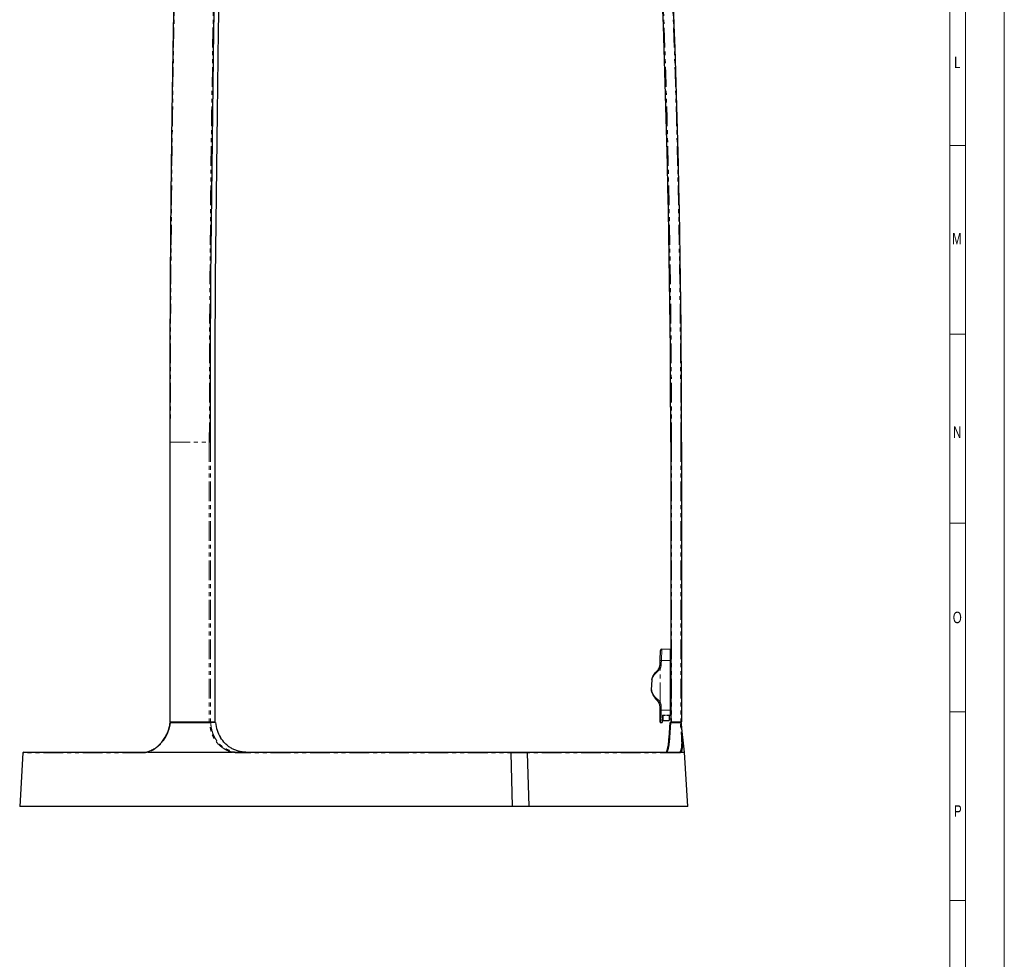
# Model space of a CAD drawing. Header units: millimetres. Extents: x 0 to 841, y 0 to 1189.
# Tile 6 of 19: x 524 to 841, y 302 to 605. Entities that reach past the tile are written whole.
import ezdxf

# ---------------------------------------------------------------- set-up
doc = ezdxf.new("R2010")
doc.units = ezdxf.units.MM
doc.linetypes.add('SLD-Combinazione-di-due-tratteggi', pattern=[12.7, 6.35, -1.27, 1.27, -1.27, 1.27, -1.27])
doc.linetypes.add('SLD-Solido', pattern=[0])
doc.styles.add('SLDTEXTSTYLE2', font='ARIALN.TTF', dxfattribs={"width": 0.87})

msp = doc.modelspace()

# ---------------------------------------------------------------- linework, layer by layer
at = {"color": 7, "linetype": 'SLD-Solido', "lineweight": 18}
for p, q in [((841, 0), (841, 1189)), ((828.5, 12.5), (828.5, 1176.5)), ((823.5, 17.5), (823.5, 1171.5)), ((823.5, 564.13), (828.5, 564.13)), ((823.5, 503.39), (828.5, 503.39)), ((823.5, 442.66), (828.5, 442.66)), ((823.5, 381.92), (828.5, 381.92)), ((823.5, 321.18), (828.5, 321.18))]:
    msp.add_line(p, q, dxfattribs=at)
at = {"color": 7, "linetype": 'SLD-Solido', "lineweight": 25}
for p, q in [((572.49, 468.72), (572.49, 378.72)), ((587.01, 468.72), (587.05, 468.72)), ((587.05, 378.72), (587.05, 468.72)), ((733.66, 468.72), (733.66, 378.72)), ((737.16, 468.72), (737.16, 378.72)), ((730.27, 398.5), (730.38, 401.68)), ((733.61, 402), (730.76, 402.05)), ((733.61, 400.96), (733.61, 402)), ((733.66, 400.97), (733.61, 400.97)), ((729.86, 395.92), (729.92, 396.09)), ((730.23, 397.43), (730.27, 398.5)), ((733.61, 382.44), (733.61, 398.44)), ((727.52, 392.22), (727.4, 388.96)), ((727.4, 388.96), (727.4, 388.96)), ((730.13, 384.17), (729.86, 384.87)), ((730.23, 382.49), (730.23, 383.43)), ((731.02, 380.88), (730.94, 378.52)), ((731.02, 380.88), (731.94, 380.86)), ((731.14, 380.85), (731.08, 379.19)), ((732.29, 380.86), (733.61, 380.83)), ((733.16, 380.81), (733.16, 379.19)), ((572.49, 378.72), (572.61, 378.72)), ((572.61, 378.72), (585.17, 378.72)), ((572.66, 378.47), (585.3, 378.47)), ((575.46, 378.72), (575.46, 378.47)), ((583.25, 378.72), (583.25, 378.47)), ((584.25, 378.72), (584.25, 378.47)), ((585.17, 378.72), (585.51, 378.72)), ((585.51, 378.72), (587.01, 378.72)), ((587.14, 378.47), (585.64, 378.47)), ((587.01, 378.72), (587.05, 378.72)), ((730.35, 378.53), (730.94, 378.52)), ((731.08, 379.19), (733.16, 379.19)), ((733.12, 373.59), (733.48, 378.47)), ((733.16, 379.69), (733.66, 379.69)), ((733.66, 378.72), (733.91, 378.72)), ((733.73, 378.47), (736.73, 378.47)), ((733.91, 378.72), (736.91, 378.72)), ((734.23, 378.72), (734.23, 378.47)), ((736.23, 378.72), (736.23, 378.47)), ((736.91, 378.72), (737.16, 378.72)), ((738.13, 368.94), (736.98, 378.47)), ((525.15, 368.71), (524.15, 351.47)), ((525.15, 368.71), (524.15, 351.47)), ((525.19, 368.71), (524.19, 351.47)), ((525.4, 368.94), (525.44, 368.94)), ((525.44, 368.94), (563.7, 368.94)), ((594.88, 368.94), (687.32, 368.94)), ((682.18, 368.94), (736.36, 368.94)), ((682.78, 351.47), (682.3, 368.71)), ((687.45, 368.71), (687.97, 351.47)), ((739.15, 351.47), (738.13, 368.94)), ((524.19, 351.47), (524.15, 351.47)), ((687.97, 351.47), (524.15, 351.47)), ((739.15, 351.47), (682.78, 351.47))]:
    msp.add_line(p, q, dxfattribs=at)
at = {"color": 8, "linetype": 'SLD-Combinazione-di-due-tratteggi', "lineweight": 18}
for p, q in [((572.49, 468.72), (572.61, 468.72)), ((572.61, 468.72), (572.61, 378.72)), ((572.61, 468.72), (585.17, 468.72)), ((585.17, 468.72), (585.17, 378.72)), ((585.17, 468.72), (585.51, 468.72)), ((585.51, 468.72), (585.51, 378.72)), ((587.01, 468.72), (587.01, 378.72)), ((733.66, 468.72), (733.91, 468.72)), ((733.91, 468.72), (733.91, 378.72)), ((736.91, 468.72), (736.91, 378.72)), ((736.91, 468.72), (737.16, 468.72)), ((730.76, 402.05), (730.64, 398.49)), ((730.64, 398.49), (730.61, 397.43)), ((730.64, 398.49), (733.61, 398.44)), ((730.23, 385.04), (730.23, 395.82)), ((727.53, 392.23), (727.42, 388.97)), ((730.63, 383.44), (730.63, 382.49)), ((730.63, 382.49), (733.61, 382.44)), ((733.61, 382.52), (733.66, 382.52)), ((733.73, 378.47), (733.37, 373.7)), ((525.19, 368.71), (525.15, 368.71)), ((563.54, 368.71), (525.15, 368.71)), ((687.45, 368.71), (594.79, 368.71)), ((736.61, 368.71), (682.3, 368.71))]:
    msp.add_line(p, q, dxfattribs=at)
at = {"color": 7, "linetype": 'SLD-Solido', "lineweight": 25, "flags": 128}
for points in [[(572.52, 468.72), (572.57, 495.22), (572.71, 521.71), (572.94, 548.21), (573.26, 574.69), (573.68, 601.18), (574.19, 627.66), (574.79, 654.12), (575.48, 680.58), (576.27, 707.03), (577.15, 733.47), (578.12, 759.9), (579.18, 786.31), (580.34, 812.7), (581.59, 839.08), (582.93, 865.44), (584.36, 891.78), (585.88, 918.1), (587.5, 944.4)], [(585.51, 468.72), (585.56, 495.22), (585.7, 521.71), (585.93, 548.21), (586.25, 574.69), (586.67, 601.18), (587.18, 627.66), (587.78, 654.12), (588.47, 680.58), (589.26, 707.03), (590.14, 733.47), (591.11, 759.9), (592.17, 786.31), (593.33, 812.7), (594.58, 839.08), (595.92, 865.44), (597.35, 891.78), (598.87, 918.1), (600.49, 944.4)], [(587.01, 468.72), (587.06, 495.2), (587.2, 521.67), (587.43, 548.14), (587.75, 574.61), (588.17, 601.07), (588.68, 627.53), (589.28, 653.98), (589.97, 680.42), (590.76, 706.85), (591.64, 733.26), (592.61, 759.67), (593.67, 786.06), (594.82, 812.43), (596.07, 838.79), (597.41, 865.13), (598.84, 891.45), (600.36, 917.75), (601.98, 944.03)], [(727.52, 392.22), (727.52, 392.22), (727.53, 392.23)], [(682.3, 368.71), (682.3, 368.75), (682.29, 368.8), (682.28, 368.84), (682.27, 368.88), (682.25, 368.9), (682.23, 368.93), (682.21, 368.94), (682.18, 368.94)], [(687.32, 368.94), (687.34, 368.94), (687.37, 368.93), (687.39, 368.9), (687.41, 368.88), (687.43, 368.84), (687.44, 368.8), (687.45, 368.75), (687.45, 368.71)]]:
    msp.add_lwpolyline(points, dxfattribs=at)
at = {"color": 8, "linetype": 'SLD-Combinazione-di-due-tratteggi', "lineweight": 18, "flags": 128}
for points in [[(572.61, 468.72), (572.66, 495.22), (572.8, 521.72), (573.03, 548.21), (573.35, 574.7), (573.77, 601.19), (574.28, 627.67), (574.88, 654.14), (575.58, 680.6), (576.36, 707.05), (577.24, 733.49), (578.21, 759.92), (579.28, 786.33), (580.43, 812.73), (581.68, 839.11), (583.02, 865.47), (584.45, 891.81), (585.98, 918.13), (587.59, 944.43)], [(585.17, 468.72), (585.22, 495.22), (585.36, 521.72), (585.59, 548.21), (585.91, 574.7), (586.33, 601.19), (586.84, 627.67), (587.44, 654.14), (588.13, 680.6), (588.92, 707.05), (589.8, 733.49), (590.77, 759.92), (591.83, 786.33), (592.99, 812.73), (594.24, 839.11), (595.58, 865.47), (597.01, 891.81), (598.53, 918.13), (600.15, 944.43)], [(729.33, 394.79), (729.29, 394.84), (729.26, 394.88), (729.24, 394.92), (729.22, 394.95), (729.21, 394.99), (729.21, 395.01), (729.21, 395.04), (729.22, 395.05)], [(727.47, 388.61), (727.48, 388.61), (727.49, 388.61)], [(588.7, 373.59), (588.73, 373.61), (588.76, 373.64), (588.78, 373.66), (588.79, 373.68), (588.79, 373.69), (588.79, 373.7), (588.78, 373.7), (588.76, 373.7)], [(733.37, 373.7), (733.32, 373.7), (733.28, 373.7), (733.24, 373.69), (733.2, 373.68), (733.17, 373.66), (733.14, 373.64), (733.13, 373.61), (733.12, 373.59)], [(563.7, 368.94), (563.67, 368.94), (563.64, 368.93), (563.62, 368.9), (563.59, 368.88), (563.57, 368.84), (563.56, 368.8), (563.55, 368.75), (563.54, 368.71)], [(594.79, 368.71), (594.79, 368.75), (594.8, 368.8), (594.81, 368.84), (594.82, 368.88), (594.83, 368.9), (594.85, 368.93), (594.86, 368.94), (594.88, 368.94)]]:
    msp.add_lwpolyline(points, dxfattribs=at)
at = {"color": 8, "linetype": 'SLD-Combinazione-di-due-tratteggi', "lineweight": 18}
for centre, radius, start, end in [((-3054.68, 468.72), 3791.59, 0, 7.20713), ((-3054.68, 468.72), 3788.59, 0, 7.20713), ((726.92, 397.44), 3.69, 333.9233, 359.8983), ((730.36, 393.12), 5.37, 87.001, 91.0002), ((736.36, 368.7), 0.248, 2.8744, 89.612)]:
    msp.add_arc(centre, radius, start, end, dxfattribs=at)
at = {"color": 7, "linetype": 'SLD-Solido', "lineweight": 25}
for centre, radius, start, end in [((-3054.68, 468.72), 3791.84, 0, 7.20713), ((-3054.68, 468.72), 3788.34, 0, 7.20713), ((730.75, 401.67), 0.375, 91.2013, 178), ((726.92, 397.43), 3.31, 333.9233, 360), ((525.4, 368.69), 0.25, 90, 176.6804), ((525.44, 368.69), 0.25, 90.0103, 176.6924)]:
    msp.add_arc(centre, radius, start, end, dxfattribs=at)
msp.add_ellipse((596.16, 379.44), major_axis=(-1.54, 10.42), ratio=0.861237, start_param=1.536664, end_param=2.022304, dxfattribs=at)
for points, knots in [([(733.61, 398.44), (733.61, 398.48), (733.61, 398.58), (733.61, 398.71), (733.61, 398.85), (733.61, 398.98), (733.61, 399.11), (733.61, 399.23), (733.61, 399.35), (733.61, 399.47), (733.61, 399.58), (733.61, 399.69), (733.61, 399.8), (733.61, 399.9), (733.61, 400), (733.61, 400.09), (733.61, 400.18), (733.61, 400.27), (733.61, 400.35), (733.61, 400.43), (733.61, 400.51), (733.61, 400.58), (733.61, 400.65), (733.61, 400.72), (733.61, 400.78), (733.61, 400.84), (733.61, 400.9), (733.61, 400.94), (733.61, 400.96)], [0, 0, 0, 0, 0.049718, 0.098536, 0.146453, 0.19347, 0.239587, 0.284802, 0.329117, 0.372532, 0.415046, 0.45666, 0.497373, 0.537185, 0.576097, 0.614109, 0.651219, 0.68743, 0.722739, 0.757148, 0.790657, 0.823265, 0.854972, 0.885779, 0.915685, 0.944691, 0.972796, 1, 1, 1, 1]), ([(730.23, 397.43), (730.23, 397.43), (730.23, 397.43), (730.24, 397.43), (730.25, 397.43), (730.27, 397.43), (730.29, 397.43), (730.31, 397.43), (730.34, 397.43), (730.36, 397.43), (730.39, 397.43), (730.42, 397.43), (730.45, 397.43), (730.48, 397.43), (730.52, 397.43), (730.55, 397.43), (730.58, 397.43), (730.6, 397.43), (730.61, 397.43)], [0, 0, 0, 0, 0.075105, 0.148529, 0.220272, 0.290335, 0.358718, 0.42542, 0.490441, 0.553781, 0.615441, 0.675419, 0.733718, 0.790335, 0.845272, 0.898529, 0.950104, 1, 1, 1, 1]), ([(727.54, 392.34), (727.67, 392.77), (727.86, 393.2), (728.22, 393.82), (728.35, 394.03), (728.66, 394.44), (728.82, 394.64), (729.01, 394.84)], [0, 0, 0, 0, 0.5, 0.5, 0.75, 0.75, 1, 1, 1, 1]), ([(729.22, 395.05), (729.35, 395.18), (729.48, 395.32), (729.65, 395.56), (729.7, 395.64), (729.81, 395.81), (729.85, 395.89), (729.89, 395.98)], [0, 0, 0, 0, 0.5, 0.5, 0.75, 0.75, 1, 1, 1, 1]), ([(727.54, 392.34), (727.54, 392.34), (727.52, 392.3), (727.52, 392.25), (727.52, 392.21)], [0, 0, 0, 0, 0.055466, 1, 1, 1, 1]), ([(727.54, 392.34), (727.54, 392.34), (727.54, 392.34), (727.54, 392.34), (727.54, 392.34), (727.54, 392.34), (727.54, 392.34), (727.54, 392.34), (727.54, 392.34), (727.54, 392.34)], [0, 0, 0, 0, 0.00000926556, 0.00000926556, 0.00000926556, 0.00001868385, 0.00001868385, 0.00001868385, 0.00002411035, 0.00002411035, 0.00002411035, 0.00002411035]), ([(727.41, 389.06), (727.4, 389.04), (727.4, 388.93), (727.42, 388.82), (727.44, 388.73)], [0, 0, 0, 0, 0.18435, 1, 1, 1, 1]), ([(729.28, 385.64), (729.25, 385.66), (729.19, 385.72), (729.11, 385.8), (729.03, 385.89), (728.94, 385.98), (728.86, 386.07), (728.78, 386.16), (728.7, 386.26), (728.62, 386.36), (728.46, 386.57), (728.23, 386.9), (727.97, 387.34), (727.75, 387.8), (727.6, 388.19), (727.49, 388.54), (727.44, 388.73), (727.42, 388.82)], [0, 0, 0, 0, 0.027266, 0.055095, 0.083523, 0.112581, 0.142298, 0.172703, 0.203821, 0.235677, 0.268293, 0.400011, 0.545441, 0.679425, 0.826531, 0.910593, 1, 1, 1, 1]), ([(729.88, 384.85), (729.86, 384.88), (729.83, 384.94), (729.77, 385.03), (729.72, 385.12), (729.66, 385.2), (729.6, 385.28), (729.53, 385.37), (729.45, 385.46), (729.36, 385.55), (729.31, 385.61), (729.28, 385.64)], [0, 0, 0, 0, 0.105429, 0.209155, 0.311176, 0.411494, 0.510108, 0.633282, 0.756516, 0.88014, 1, 1, 1, 1]), ([(730.23, 383.43), (730.23, 383.47), (730.23, 383.56), (730.22, 383.68), (730.21, 383.8), (730.19, 383.91), (730.17, 384.02), (730.15, 384.12), (730.13, 384.22), (730.1, 384.32), (730.07, 384.41), (730.04, 384.49), (730.01, 384.57), (729.98, 384.65), (729.94, 384.72), (729.91, 384.79), (729.89, 384.83), (729.88, 384.85)], [0, 0, 0, 0, 0.085655, 0.168597, 0.248827, 0.326344, 0.401149, 0.473241, 0.542621, 0.609288, 0.673242, 0.734483, 0.793012, 0.848828, 0.901932, 0.952322, 1, 1, 1, 1]), ([(730.23, 378.65), (730.23, 378.65), (730.23, 378.65), (730.23, 378.66), (730.23, 378.67), (730.23, 378.69), (730.23, 378.71), (730.23, 378.76), (730.23, 378.84), (730.23, 378.98), (730.23, 379.16), (730.23, 379.44), (730.23, 379.86), (730.23, 380.35), (730.23, 380.78), (730.23, 381.11), (730.23, 381.45), (730.23, 381.75), (730.23, 382.02), (730.23, 382.25), (730.23, 382.41), (730.23, 382.49)], [0, 0, 0, 0, 0.021521, 0.043023, 0.06454, 0.086102, 0.107741, 0.129487, 0.193698, 0.258264, 0.321899, 0.385866, 0.511757, 0.635931, 0.697017, 0.758542, 0.818866, 0.879709, 0.919566, 0.959622, 1, 1, 1, 1]), ([(565.45, 369.18), (565.66, 369.24), (565.87, 369.31), (566.29, 369.47), (566.5, 369.56), (567.13, 369.86), (567.53, 370.1), (568.12, 370.51), (568.31, 370.66), (568.7, 370.98), (568.88, 371.15), (569.44, 371.68), (569.79, 372.07), (570.43, 372.9), (570.73, 373.34), (571.13, 374.04), (571.26, 374.28), (571.5, 374.78), (571.62, 375.03), (571.93, 375.79), (572.11, 376.31), (572.39, 377.37), (572.5, 377.92), (572.57, 378.47)], [0, 0, 0, 0, 0.0625, 0.0625, 0.125, 0.125, 0.25, 0.25, 0.3125, 0.3125, 0.375, 0.375, 0.5, 0.5, 0.625, 0.625, 0.6875, 0.6875, 0.75, 0.75, 0.875, 0.875, 1, 1, 1, 1]), ([(585.3, 378.47), (585.36, 378.47), (585.42, 378.47), (585.55, 378.47), (585.61, 378.47), (585.64, 378.47)], [0, 0, 0, 0, 0.5, 0.5, 1, 1, 1, 1]), ([(730.23, 378.65), (730.23, 378.64), (730.24, 378.61), (730.25, 378.59), (730.27, 378.57), (730.29, 378.55), (730.31, 378.53), (730.34, 378.53), (730.35, 378.53)], [0, 0, 0, 0, 0.239697, 0.368515, 0.5, 0.631485, 0.760303, 1, 1, 1, 1]), ([(733.48, 378.47), (733.48, 378.47), (733.51, 378.47), (733.6, 378.47), (733.66, 378.47), (733.73, 378.47)], [0, 0, 0, 0, 0.5, 0.5, 1, 1, 1, 1]), ([(736.73, 378.47), (736.8, 378.47), (736.86, 378.47), (736.95, 378.47), (736.98, 378.47), (736.98, 378.47)], [0, 0, 0, 0, 0.5, 0.5, 1, 1, 1, 1]), ([(736.98, 378.47), (737.01, 378.19), (737.03, 377.91), (737.09, 377.35), (737.11, 377.07), (737.18, 376.25), (737.23, 375.72), (737.29, 374.94), (737.31, 374.68), (737.34, 374.18), (737.36, 373.93), (737.4, 373.22), (737.41, 372.77), (737.43, 371.92), (737.43, 371.52), (737.41, 370.98), (737.39, 370.8), (737.37, 370.48), (737.35, 370.33), (737.3, 369.9), (737.25, 369.65), (737.15, 369.34), (737.12, 369.24), (737.05, 369.08), (737.01, 369.01), (736.97, 368.94)], [0, 0, 0, 0, 0.0625, 0.0625, 0.125, 0.125, 0.25, 0.25, 0.3125, 0.3125, 0.375, 0.375, 0.5, 0.5, 0.625, 0.625, 0.6875, 0.6875, 0.75, 0.75, 0.875, 0.875, 0.9375, 0.9375, 1, 1, 1, 1]), ([(596.93, 368.94), (596.12, 368.94), (595.32, 369.05), (594.14, 369.37), (593.75, 369.5), (593, 369.82), (592.63, 370), (591.92, 370.41), (591.58, 370.64), (591.09, 371.02), (590.93, 371.15), (590.61, 371.43), (590.46, 371.57), (589.72, 372.31), (589.2, 372.97), (588.76, 373.7)], [0, 0, 0, 0, 0.25, 0.25, 0.375, 0.375, 0.5, 0.5, 0.625, 0.625, 0.6875, 0.6875, 0.75, 0.75, 1, 1, 1, 1]), ([(732.27, 368.94), (732.33, 369.03), (732.47, 369.25), (732.66, 369.93), (732.85, 370.89), (733, 372.11), (733.08, 373.09), (733.12, 373.59)], [0, 0, 0, 0, 0.162378, 0.368758, 0.581082, 0.787518, 1, 1, 1, 1]), ([(565.36, 368.94), (565.36, 368.94), (565.36, 368.94), (565.36, 368.94), (565.35, 368.94), (565.35, 368.94), (565.35, 368.94), (565.35, 368.95), (565.35, 368.95), (565.35, 368.95), (565.34, 368.95), (565.34, 368.95), (565.34, 368.95), (565.34, 368.95), (565.34, 368.95), (565.34, 368.95), (565.34, 368.95), (565.34, 368.95), (565.34, 368.95), (565.34, 368.95), (565.34, 368.95), (565.34, 368.95), (565.34, 368.95), (565.34, 368.95), (565.34, 368.95)], [0, 0, 0, 0, 0.00002291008, 0.00002291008, 0.00002291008, 0.00003847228, 0.00003847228, 0.00003847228, 0.00004912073, 0.00004912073, 0.00004912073, 0.00005649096, 0.00005649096, 0.00005649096, 0.00006431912, 0.00006431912, 0.00006431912, 0.00006743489, 0.00006743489, 0.00006743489, 0.00007003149, 0.00007003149, 0.00007003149, 0.00007143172, 0.00007143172, 0.00007143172, 0.00007143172]), ([(565.36, 368.94), (567.12, 368.94), (568.92, 368.94), (573.23, 368.94), (575.79, 368.94), (581.02, 368.94), (583.7, 368.94), (588.47, 368.94), (590.53, 368.94), (592.61, 368.94)], [0.0637876, 0.0637876, 0.0637876, 0.0637876, 0.25, 0.25, 0.5, 0.5, 0.75, 0.75, 0.9362124, 0.9362124, 0.9362124, 0.9362124]), ([(592.64, 368.95), (592.64, 368.95), (592.64, 368.95), (592.64, 368.95), (592.64, 368.95), (592.64, 368.95), (592.64, 368.95), (592.64, 368.95), (592.64, 368.95), (592.64, 368.95), (592.64, 368.95), (592.63, 368.95), (592.63, 368.94), (592.62, 368.94), (592.62, 368.94), (592.61, 368.94)], [0, 0, 0, 0, 0.00000236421, 0.00000236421, 0.00000236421, 0.00000545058, 0.00000545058, 0.00000545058, 0.00001121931, 0.00001121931, 0.00001121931, 0.00003653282, 0.00003653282, 0.00003653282, 0.00007211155, 0.00007211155, 0.00007211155, 0.00007211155]), ([(736.97, 368.94), (736.96, 368.94), (736.96, 368.94), (736.96, 368.94), (736.96, 368.94), (736.96, 368.94), (736.96, 368.94), (736.96, 368.95), (736.96, 368.95), (736.96, 368.95), (736.96, 368.95), (736.96, 368.95), (736.96, 368.95), (736.96, 368.95), (736.96, 368.95), (736.96, 368.95), (736.96, 368.95), (736.96, 368.95), (736.96, 368.95), (736.96, 368.95), (736.96, 368.95), (736.96, 368.95), (736.96, 368.95), (736.96, 368.95), (736.96, 368.95)], [0, 0, 0, 0, 0.00002291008, 0.00002291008, 0.00002291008, 0.00003847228, 0.00003847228, 0.00003847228, 0.00004912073, 0.00004912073, 0.00004912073, 0.00005649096, 0.00005649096, 0.00005649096, 0.00006431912, 0.00006431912, 0.00006431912, 0.00006743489, 0.00006743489, 0.00006743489, 0.00007003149, 0.00007003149, 0.00007003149, 0.00007143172, 0.00007143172, 0.00007143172, 0.00007143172]), ([(736.97, 368.94), (737.28, 368.94), (737.92, 368.94), (738.23, 368.94), (738.13, 368.94), (738.13, 368.94)], [0, 0, 0, 0, 0.499995, 0.999991, 1, 1, 1, 1])]:
    msp.add_open_spline(points, degree=3, knots=knots, dxfattribs=at)
at = {"color": 8, "linetype": 'SLD-Combinazione-di-due-tratteggi', "lineweight": 18}
for points, knots in [([(729.33, 394.79), (729.08, 394.6), (728.87, 394.4), (728.49, 393.98), (728.33, 393.77), (728.04, 393.33), (727.91, 393.11), (727.7, 392.67), (727.61, 392.45), (727.53, 392.23)], [0, 0, 0, 0, 0.25, 0.25, 0.5, 0.5, 0.75, 0.75, 1, 1, 1, 1]), ([(730.16, 395.69), (730.05, 395.51), (729.91, 395.35), (729.63, 395.05), (729.48, 394.92), (729.33, 394.79)], [0, 0, 0, 0, 0.5, 0.5, 1, 1, 1, 1]), ([(729.89, 395.98), (729.89, 395.98), (729.93, 395.96), (730.06, 395.91), (730.14, 395.86), (730.23, 395.82)], [0, 0, 0, 0, 0.5, 0.5, 1, 1, 1, 1]), ([(730.23, 395.82), (730.21, 395.78), (730.19, 395.73), (730.16, 395.69), (730.16, 395.69), (730.16, 395.69), (730.16, 395.69)], [0, 0, 0, 0, 0.0002964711, 0.0002964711, 0.0002964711, 0.0002965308, 0.0002965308, 0.0002965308, 0.0002965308]), ([(727.4, 388.96), (727.4, 388.96), (727.4, 388.97), (727.41, 388.97), (727.42, 388.97)], [0, 0, 0, 0, 0.21327, 1, 1, 1, 1]), ([(727.42, 388.97), (727.42, 388.95), (727.46, 388.79), (727.57, 388.47), (727.75, 388.03), (727.98, 387.58), (728.26, 387.15), (728.54, 386.8), (728.8, 386.53), (728.99, 386.34), (729.16, 386.19), (729.32, 386.06), (729.43, 385.98), (729.48, 385.94)], [0, 0, 0, 0, 0.014683, 0.155159, 0.30714, 0.436592, 0.58637, 0.718092, 0.790868, 0.859617, 0.907747, 0.954524, 1, 1, 1, 1]), ([(729.48, 385.94), (729.45, 385.9), (729.42, 385.87), (729.36, 385.8), (729.34, 385.77), (729.3, 385.71), (729.29, 385.68), (729.27, 385.65), (729.27, 385.64), (729.28, 385.64)], [0, 0, 0, 0, 0.25, 0.25, 0.5, 0.5, 0.75, 0.75, 1, 1, 1, 1]), ([(729.48, 385.94), (729.51, 385.92), (729.56, 385.87), (729.64, 385.81), (729.71, 385.75), (729.75, 385.71), (729.78, 385.69), (729.8, 385.67), (729.81, 385.66), (729.82, 385.65), (729.84, 385.62), (729.88, 385.58), (729.97, 385.47), (730.09, 385.3), (730.18, 385.13), (730.23, 385.04)], [0, 0, 0, 0, 0.0895674, 0.1782605, 0.2662233, 0.2996201, 0.3329163, 0.3495781, 0.3662301, 0.3752361, 0.3958884, 0.4546433, 0.5134171, 0.7567024, 1, 1, 1, 1]), ([(730.23, 385.04), (730.19, 385.02), (730.14, 385), (730.06, 384.95), (730.01, 384.93), (729.95, 384.89), (729.92, 384.88), (729.88, 384.86), (729.88, 384.85), (729.88, 384.85)], [0, 0, 0, 0, 0.25, 0.25, 0.5, 0.5, 0.75, 0.75, 1, 1, 1, 1]), ([(730.23, 385.04), (730.25, 385.01), (730.29, 384.94), (730.34, 384.82), (730.39, 384.71), (730.43, 384.6), (730.47, 384.48), (730.51, 384.36), (730.54, 384.22), (730.58, 384.04), (730.61, 383.84), (730.63, 383.64), (730.63, 383.51), (730.63, 383.44)], [0, 0, 0, 0, 0.0738095, 0.1473871, 0.2208276, 0.2942266, 0.3676797, 0.4412823, 0.5151292, 0.6365325, 0.7575275, 0.8785411, 1, 1, 1, 1]), ([(730.63, 383.44), (730.58, 383.44), (730.53, 383.44), (730.43, 383.44), (730.39, 383.44), (730.31, 383.44), (730.28, 383.43), (730.24, 383.43), (730.23, 383.43), (730.23, 383.43)], [0, 0, 0, 0, 0.25, 0.25, 0.5, 0.5, 0.75, 0.75, 1, 1, 1, 1]), ([(730.63, 382.49), (730.58, 382.49), (730.53, 382.49), (730.43, 382.49), (730.39, 382.49), (730.31, 382.49), (730.28, 382.49), (730.24, 382.49), (730.23, 382.49), (730.23, 382.49)], [0, 0, 0, 0, 0.25, 0.25, 0.5, 0.5, 0.75, 0.75, 1, 1, 1, 1]), ([(730.63, 382.49), (730.63, 382.45), (730.63, 382.35), (730.63, 382.21), (730.63, 382.06), (730.62, 381.91), (730.62, 381.76), (730.61, 381.61), (730.61, 381.45), (730.6, 381.3), (730.59, 381.14), (730.58, 380.92), (730.57, 380.63), (730.54, 380.31), (730.52, 379.99), (730.49, 379.66), (730.46, 379.4), (730.44, 379.17), (730.42, 378.99), (730.4, 378.84), (730.38, 378.73), (730.37, 378.65), (730.36, 378.59), (730.36, 378.56), (730.35, 378.53), (730.35, 378.53), (730.35, 378.53)], [0, 0, 0, 0, 0.0226115, 0.0457483, 0.0694111, 0.0936007, 0.1183177, 0.1435629, 0.1693367, 0.1956397, 0.2224726, 0.2498358, 0.3093696, 0.3749093, 0.4305674, 0.5000473, 0.5838898, 0.6251549, 0.6918908, 0.7501953, 0.7961677, 0.8404024, 0.882901, 0.9236654, 0.9626976, 1, 1, 1, 1]), ([(572.66, 378.47), (572.62, 378.19), (572.58, 377.91), (572.47, 377.35), (572.4, 377.07), (572.18, 376.25), (572, 375.72), (571.68, 374.94), (571.56, 374.68), (571.31, 374.18), (571.18, 373.93), (570.77, 373.22), (570.47, 372.77), (569.81, 371.92), (569.45, 371.52), (568.89, 370.98), (568.69, 370.8), (568.3, 370.48), (568.11, 370.33), (567.5, 369.9), (567.09, 369.65), (566.45, 369.34), (566.23, 369.24), (565.8, 369.08), (565.58, 369.01), (565.36, 368.94)], [0, 0, 0, 0, 0.0625, 0.0625, 0.125, 0.125, 0.25, 0.25, 0.3125, 0.3125, 0.375, 0.375, 0.5, 0.5, 0.625, 0.625, 0.6875, 0.6875, 0.75, 0.75, 0.875, 0.875, 0.9375, 0.9375, 1, 1, 1, 1]), ([(592.61, 368.94), (592.09, 369.07), (591.58, 369.23), (590.61, 369.65), (590.14, 369.9), (589.48, 370.33), (589.27, 370.48), (588.85, 370.8), (588.65, 370.98), (588.06, 371.52), (587.71, 371.91), (587.07, 372.76), (586.78, 373.21), (586.28, 374.17), (586.06, 374.67), (585.71, 375.71), (585.58, 376.24), (585.38, 377.34), (585.32, 377.91), (585.3, 378.47)], [0, 0, 0, 0, 0.125, 0.125, 0.25, 0.25, 0.3125, 0.3125, 0.375, 0.375, 0.5, 0.5, 0.625, 0.625, 0.75, 0.75, 0.875, 0.875, 1, 1, 1, 1]), ([(585.64, 378.47), (585.65, 378.2), (585.67, 377.92), (585.72, 377.37), (585.76, 377.1), (585.9, 376.29), (586.04, 375.77), (586.38, 374.76), (586.58, 374.27), (587.08, 373.33), (587.36, 372.89), (587.99, 372.06), (588.33, 371.68), (588.9, 371.15), (589.1, 370.98), (589.51, 370.66), (589.72, 370.51), (590.37, 370.1), (590.82, 369.86), (591.54, 369.55), (591.79, 369.46), (592.28, 369.31), (592.53, 369.24), (592.78, 369.18)], [0, 0, 0, 0, 0.0625, 0.0625, 0.125, 0.125, 0.25, 0.25, 0.375, 0.375, 0.5, 0.5, 0.625, 0.625, 0.6875, 0.6875, 0.75, 0.75, 0.875, 0.875, 0.9375, 0.9375, 1, 1, 1, 1]), ([(736.71, 369.18), (736.75, 369.24), (736.79, 369.31), (736.87, 369.47), (736.9, 369.56), (736.99, 369.86), (737.05, 370.1), (737.1, 370.51), (737.12, 370.66), (737.15, 370.98), (737.16, 371.15), (737.18, 371.68), (737.18, 372.07), (737.16, 372.9), (737.15, 373.34), (737.11, 374.04), (737.09, 374.28), (737.06, 374.78), (737.04, 375.03), (736.98, 375.79), (736.93, 376.31), (736.84, 377.37), (736.79, 377.92), (736.73, 378.47)], [0, 0, 0, 0, 0.0625, 0.0625, 0.125, 0.125, 0.25, 0.25, 0.3125, 0.3125, 0.375, 0.375, 0.5, 0.5, 0.625, 0.625, 0.6875, 0.6875, 0.75, 0.75, 0.875, 0.875, 1, 1, 1, 1]), ([(733.37, 373.7), (733.32, 372.97), (733.25, 372.31), (733.16, 371.57), (733.14, 371.43), (733.1, 371.15), (733.08, 371.02), (733.01, 370.64), (732.96, 370.41), (732.87, 370), (732.82, 369.82), (732.71, 369.5), (732.66, 369.37), (732.49, 369.05), (732.37, 368.94), (732.26, 368.94)], [0, 0, 0, 0, 0.25, 0.25, 0.3125, 0.3125, 0.375, 0.375, 0.5, 0.5, 0.625, 0.625, 0.75, 0.75, 1, 1, 1, 1]), ([(565.34, 368.95), (565.33, 369.01), (565.34, 369.07), (565.38, 369.15), (565.41, 369.18), (565.45, 369.18)], [0, 0, 0, 0, 0.5, 0.5, 1, 1, 1, 1]), ([(592.64, 368.95), (592.66, 369.01), (592.68, 369.07), (592.73, 369.15), (592.75, 369.18), (592.78, 369.18)], [0, 0, 0, 0, 0.5, 0.5, 1, 1, 1, 1]), ([(736.96, 368.95), (736.95, 369.01), (736.93, 369.07), (736.84, 369.15), (736.77, 369.18), (736.71, 369.18)], [0, 0, 0, 0, 0.5, 0.5, 1, 1, 1, 1])]:
    msp.add_open_spline(points, degree=3, knots=knots, dxfattribs=at)
at = {"color": 7, "linetype": 'SLD-Solido', "lineweight": 25}
for points in [[(729.01, 394.84), (729.07, 394.9), (729.13, 394.97), (729.2, 395.03)], [(729.2, 395.03), (729.21, 395.04), (729.21, 395.04), (729.22, 395.05)], [(727.42, 388.97), (727.41, 388.92), (727.41, 388.87), (727.42, 388.82)], [(733.61, 380.83), (733.61, 381.34), (733.61, 381.89), (733.61, 382.44)], [(563.7, 368.94), (564.28, 368.94), (564.86, 369.02), (565.45, 369.18)], [(592.78, 369.18), (593.47, 369.02), (594.17, 368.94), (594.88, 368.94)]]:
    msp.add_open_spline(points, degree=3, dxfattribs=at)
at = {"color": 8, "linetype": 'SLD-Combinazione-di-due-tratteggi', "lineweight": 18}
for points in [[(727.54, 392.34), (727.53, 392.31), (727.52, 392.27), (727.53, 392.23)], [(565.34, 368.95), (564.74, 368.79), (564.14, 368.71), (563.54, 368.71)], [(594.79, 368.71), (594.06, 368.71), (593.35, 368.79), (592.64, 368.95)], [(736.36, 368.94), (736.49, 368.94), (736.61, 369.02), (736.71, 369.18)], [(736.96, 368.95), (736.86, 368.79), (736.74, 368.71), (736.61, 368.71)]]:
    msp.add_open_spline(points, degree=3, dxfattribs=at)

# ---------------------------------------------------------------- texts
at = {"color": 7, "linetype": 'Continuous', "lineweight": 0, "char_height": 3.7, "attachment_point": 2, "style": 'SLDTEXTSTYLE2'}
for s, insert in [('L', (825.89, 592.73)), ('M', (825.73, 536.04)), ('N', (825.85, 473.74)), ('O', (825.87, 414.15)), ('P', (826.05, 351.85))]:
    msp.add_mtext(s, dxfattribs=dict(at, insert=insert))

doc.saveas('drawing.dxf')
